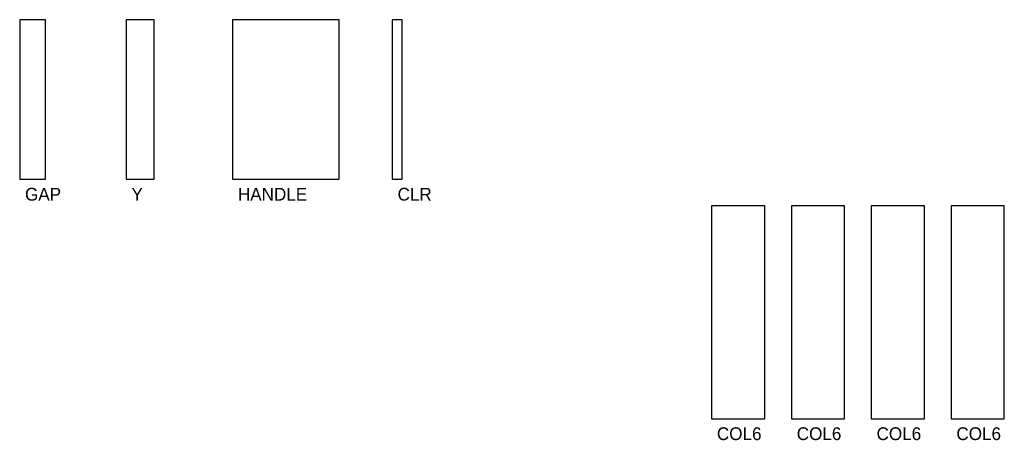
# Model space of a CAD drawing. Header units: millimetres. Extents: x 10 to 195, y 286 to 365.
import ezdxf

# ---------------------------------------------------------------- set-up
doc = ezdxf.new("R2010")
doc.units = ezdxf.units.MM
doc.layers.add('CUT', color=1, linetype='Continuous')
doc.layers.add('ENGRAVE', color=3, linetype='Continuous')

msp = doc.modelspace()

# ---------------------------------------------------------------- linework, layer by layer
at = {"layer": 'CUT'}
for points in [[(10, 335), (14.848, 335), (14.848, 365), (10, 365)], [(30, 335), (35.25, 335), (35.25, 365), (30, 365)], [(50, 335), (70, 335), (70, 365), (50, 365)], [(80, 335), (81.848, 335), (81.848, 365), (80, 365)], [(140, 290), (150, 290), (150, 330), (140, 330)], [(155, 290), (165, 290), (165, 330), (155, 330)], [(170, 290), (180, 290), (180, 330), (170, 330)], [(185, 290), (195, 290), (195, 330), (185, 330)]]:
    msp.add_lwpolyline(points, close=True, dxfattribs=at)

# ---------------------------------------------------------------- texts
at = {"layer": 'ENGRAVE'}
for s, p in [('GAP', (11, 331)), ('Y', (31, 331)), ('HANDLE', (51, 331)), ('CLR', (81, 331)), ('COL6', (141, 286)), ('COL6', (156, 286)), ('COL6', (171, 286)), ('COL6', (186, 286))]:
    msp.add_text(s, height=2.4, dxfattribs=at).set_placement(p)

doc.saveas('drawing.dxf')
